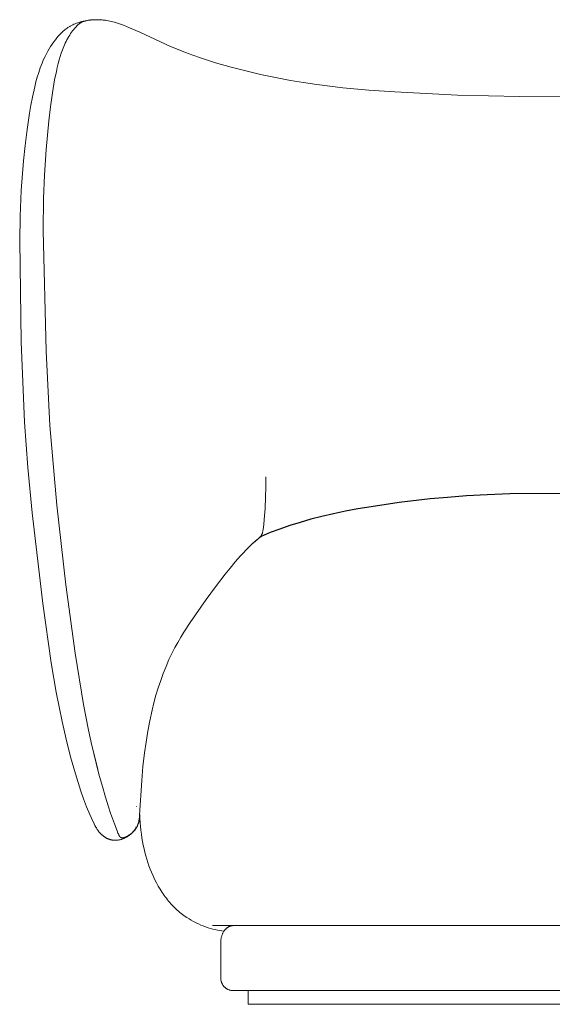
# Model space of a CAD drawing. Header units: millimetres. Extents: x 4566 to 6702, y -5050 to -3071.
# Tile 3 of 4: x 5829 to 6257, y -3861 to -3071. Entities that reach past the tile are written whole.
import ezdxf

# ---------------------------------------------------------------- set-up
doc = ezdxf.new("R2010")
doc.units = ezdxf.units.MM
doc.header["$MEASUREMENT"] = 0
doc.layers.add('Default', color=7, linetype='Continuous', lineweight=18, true_color=0x000000)
doc.layers.add('Make2D$visible$Curves', color=7, linetype='Continuous', true_color=0x000000)

msp = doc.modelspace()

# ---------------------------------------------------------------- linework, layer by layer
at = {"layer": 'Default'}
for p, q in [((5876.74, -3073.14), (5877.8, -3072.83)), ((5877.8, -3072.83), (5878.87, -3072.54)), ((5878.65, -3073.11), (5879.01, -3072.93)), ((5878.87, -3072.54), (5879.95, -3072.28)), ((5879.01, -3072.93), (5879.38, -3072.77)), ((5879.38, -3072.77), (5879.76, -3072.62)), ((5879.76, -3072.62), (5880.14, -3072.47)), ((5879.95, -3072.28), (5881.03, -3072.05)), ((5880.14, -3072.47), (5880.57, -3072.32)), ((5880.57, -3072.32), (5881.01, -3072.18)), ((5881.01, -3072.18), (5881.46, -3072.05)), ((5881.03, -3072.05), (5882.12, -3071.84)), ((5881.46, -3072.05), (5881.91, -3071.93)), ((5881.91, -3071.93), (5882.41, -3071.8)), ((5882.12, -3071.84), (5883.21, -3071.65)), ((5882.41, -3071.8), (5882.91, -3071.69)), ((5882.91, -3071.69), (5883.42, -3071.58)), ((5883.21, -3071.65), (5884.3, -3071.49)), ((5883.42, -3071.58), (5883.93, -3071.49)), ((5883.93, -3071.49), (5884.5, -3071.39)), ((5884.3, -3071.49), (5885.98, -3071.28)), ((5884.5, -3071.39), (5885.08, -3071.31)), ((5885.08, -3071.31), (5885.9, -3071.21)), ((5885.9, -3071.21), (5886.73, -3071.13)), ((5885.98, -3071.28), (5887.66, -3071.13)), ((5886.73, -3071.13), (5887.51, -3071.09)), ((5887.51, -3071.09), (5888.29, -3071.06)), ((5887.66, -3071.13), (5889.34, -3071.03)), ((5888.29, -3071.06), (5888.73, -3071.06)), ((5889.34, -3071.03), (5891.03, -3070.99)), ((5891.03, -3070.99), (5891.87, -3070.99)), ((5891.87, -3070.99), (5892.71, -3071.01)), ((5892.71, -3071.01), (5893.55, -3071.05)), ((5893.55, -3071.05), (5894.4, -3071.09)), ((5894.4, -3071.09), (5895.24, -3071.16)), ((5895.24, -3071.16), (5896.09, -3071.24)), ((5896.09, -3071.24), (5896.93, -3071.34)), ((5896.93, -3071.34), (5897.78, -3071.45)), ((5897.78, -3071.45), (5898.98, -3071.64)), ((5898.98, -3071.64), (5900.19, -3071.86)), ((5900.19, -3071.86), (5901.4, -3072.11)), ((5901.4, -3072.11), (5902.61, -3072.4)), ((5902.61, -3072.4), (5903.82, -3072.71)), ((5903.82, -3072.71), (5905.03, -3073.04)), ((5862.98, -3081.08), (5863.63, -3080.49)), ((5863.63, -3080.49), (5864.28, -3079.91)), ((5864.28, -3079.91), (5864.94, -3079.36)), ((5864.94, -3079.36), (5865.62, -3078.82)), ((5865.62, -3078.82), (5866.3, -3078.3)), ((5866.3, -3078.3), (5867, -3077.8)), ((5867, -3077.8), (5867.7, -3077.32)), ((5867.7, -3077.32), (5868.17, -3077.01)), ((5868.17, -3077.01), (5868.64, -3076.72)), ((5868.64, -3076.72), (5869.12, -3076.44)), ((5869.12, -3076.44), (5869.6, -3076.16)), ((5869.6, -3076.16), (5870.58, -3075.63)), ((5870.58, -3075.63), (5871.57, -3075.14)), ((5870.7, -3081.02), (5871.51, -3079.92)), ((5871.51, -3079.92), (5872.2, -3079.03)), ((5871.57, -3075.14), (5872.58, -3074.68)), ((5872.2, -3079.03), (5872.9, -3078.16)), ((5872.58, -3074.68), (5873.6, -3074.25)), ((5872.9, -3078.16), (5873.55, -3077.39)), ((5873.55, -3077.39), (5874.21, -3076.64)), ((5873.6, -3074.25), (5874.64, -3073.85)), ((5874.21, -3076.64), (5874.81, -3076.02)), ((5874.64, -3073.85), (5875.68, -3073.48)), ((5874.81, -3076.02), (5875.11, -3075.71)), ((5875.11, -3075.71), (5875.42, -3075.41)), ((5875.42, -3075.41), (5875.68, -3075.18)), ((5875.68, -3073.48), (5876.74, -3073.14)), ((5875.68, -3075.18), (5875.94, -3074.94)), ((5875.94, -3074.94), (5876.2, -3074.71)), ((5876.2, -3074.71), (5876.47, -3074.49)), ((5876.47, -3074.49), (5876.7, -3074.31)), ((5876.7, -3074.31), (5876.93, -3074.14)), ((5876.93, -3074.14), (5877.14, -3073.98)), ((5877.14, -3073.98), (5877.42, -3073.8)), ((5877.42, -3073.8), (5877.72, -3073.61)), ((5877.72, -3073.61), (5878.02, -3073.44)), ((5878.02, -3073.44), (5878.33, -3073.27)), ((5878.33, -3073.27), (5878.65, -3073.11)), ((5905.03, -3073.04), (5907.45, -3073.78)), ((5907.45, -3073.78), (5909.87, -3074.6)), ((5909.87, -3074.6), (5912.28, -3075.48)), ((5912.28, -3075.48), (5917.09, -3077.41)), ((5917.09, -3077.41), (5925.45, -3081.07)), ((5855.04, -3090.57), (5856.31, -3088.77)), ((5856.31, -3088.77), (5857.63, -3087.02)), ((5857.63, -3087.02), (5858.76, -3085.62)), ((5858.76, -3085.62), (5859.92, -3084.26)), ((5859.92, -3084.26), (5861.12, -3082.94)), ((5861.12, -3082.94), (5861.73, -3082.31)), ((5861.73, -3082.31), (5862.35, -3081.69)), ((5862.35, -3081.69), (5862.98, -3081.08)), ((5865.54, -3089.8), (5866.21, -3088.4)), ((5866.21, -3088.4), (5866.9, -3087.03)), ((5866.9, -3087.03), (5867.26, -3086.39)), ((5867.26, -3086.39), (5867.62, -3085.75)), ((5867.62, -3085.75), (5868.36, -3084.52)), ((5868.36, -3084.52), (5869.13, -3083.31)), ((5869.13, -3083.31), (5869.92, -3082.13)), ((5869.92, -3082.13), (5870.7, -3081.02)), ((5925.45, -3081.07), (5950.13, -3092.47)), ((5850.42, -3098.32), (5851.51, -3096.3)), ((5851.51, -3096.3), (5852.64, -3094.34)), ((5852.64, -3094.34), (5853.82, -3092.43)), ((5853.82, -3092.43), (5855.04, -3090.57)), ((5862.42, -3097.75), (5863.36, -3095.09)), ((5863.36, -3095.09), (5864.32, -3092.63)), ((5864.32, -3092.63), (5864.91, -3091.21)), ((5864.91, -3091.21), (5865.54, -3089.8)), ((5950.13, -3092.47), (5956.1, -3094.99)), ((5956.1, -3094.99), (5962.09, -3097.35)), ((5846.92, -3105.97), (5847.64, -3104.23)), ((5847.64, -3104.23), (5848.39, -3102.51)), ((5848.39, -3102.51), (5849.38, -3100.39)), ((5849.38, -3100.39), (5850.42, -3098.32)), ((5859.91, -3106.26), (5860.7, -3103.33)), ((5860.7, -3103.33), (5861.56, -3100.43)), ((5861.56, -3100.43), (5862.42, -3097.75)), ((5962.09, -3097.35), (5968.1, -3099.58)), ((5968.1, -3099.58), (5974.15, -3101.68)), ((5974.15, -3101.68), (5986.33, -3105.54)), ((5844.31, -3113.25), (5845.56, -3109.56)), ((5845.56, -3109.56), (5846.23, -3107.75)), ((5846.23, -3107.75), (5846.92, -3105.97)), ((5858.42, -3112.55), (5859.14, -3109.39)), ((5859.14, -3109.39), (5859.91, -3106.26)), ((5986.33, -3105.54), (5998.66, -3109.05)), ((5998.66, -3109.05), (6010.49, -3112.11)), ((6010.49, -3112.11), (6022.42, -3114.91)), ((5842.06, -3120.94), (5843.14, -3117.05)), ((5843.14, -3117.05), (5844.31, -3113.25)), ((5855.27, -3129.71), (5857.05, -3119.3)), ((5857.05, -3119.3), (5858.42, -3112.55)), ((6022.42, -3114.91), (6034.39, -3117.45)), ((6034.39, -3117.45), (6046.37, -3119.71)), ((6046.37, -3119.71), (6056.97, -3121.46)), ((5839.23, -3133.04), (5841.05, -3124.91)), ((5841.05, -3124.91), (5842.06, -3120.94)), ((6056.97, -3121.46), (6067.53, -3123.01)), ((6067.53, -3123.01), (6088.54, -3125.53)), ((6088.54, -3125.53), (6109.39, -3127.46)), ((6109.39, -3127.46), (6130.1, -3128.95)), ((5837.98, -3139.46), (5839.23, -3133.04)), ((5853.66, -3140.96), (5855.27, -3129.71)), ((6130.1, -3128.95), (6180.41, -3131.49)), ((6180.41, -3131.49), (6230.34, -3132.65)), ((6230.34, -3132.65), (6265.47, -3132.81)), ((5836.84, -3145.96), (5837.98, -3139.46)), ((5852.31, -3152.18), (5853.66, -3140.96)), ((5834.88, -3159.01), (5836.84, -3145.96)), ((5833.3, -3171.88), (5834.88, -3159.01)), ((5850.19, -3175.25), (5852.31, -3152.18)), ((5832.04, -3184.24), (5833.3, -3171.88)), ((5848.86, -3195.86), (5850.19, -3175.25)), ((5830.21, -3207.96), (5832.04, -3184.24)), ((5848.16, -3214.43), (5848.86, -3195.86)), ((5829.28, -3229.01), (5830.21, -3207.96)), ((5847.94, -3240.1), (5848.16, -3214.43)), ((5828.99, -3248.46), (5829.28, -3229.01)), ((5850.19, -3336.9), (5847.94, -3240.1)), ((5830.13, -3329.39), (5828.99, -3248.46)), ((5832.96, -3393.85), (5830.13, -3329.39)), ((5853.33, -3396.49), (5850.19, -3336.9)), ((5835.6, -3430.35), (5832.96, -3393.85)), ((5858.74, -3460.45), (5853.33, -3396.49)), ((5838.98, -3466.78), (5835.6, -3430.35)), ((6026.68, -3437.63), (6026.61, -3445.66)), ((6026.61, -3445.66), (6026.38, -3454.23)), ((6026.38, -3454.23), (6025.96, -3463.15)), ((5847.52, -3539.44), (5838.98, -3466.78)), ((5866.01, -3524.38), (5858.74, -3460.45)), ((6025.96, -3463.15), (6025.31, -3471.92)), ((6025.31, -3471.92), (6024.89, -3476.07)), ((6023.51, -3483.76), (6023.46, -3483.88)), ((6023.56, -3483.65), (6023.51, -3483.76)), ((6023.65, -3483.41), (6023.56, -3483.65)), ((6023.74, -3483.16), (6023.65, -3483.41)), ((6023.81, -3482.92), (6023.74, -3483.16)), ((6023.89, -3482.67), (6023.81, -3482.92)), ((6023.95, -3482.41), (6023.89, -3482.67)), ((6024.02, -3482.15), (6023.95, -3482.41)), ((6024.13, -3481.63), (6024.02, -3482.15)), ((6024.22, -3481.09), (6024.13, -3481.63)), ((6024.39, -3480), (6024.22, -3481.09)), ((6024.89, -3476.07), (6024.39, -3480)), ((6013.24, -3493.9), (6015.65, -3491.62)), ((6015.65, -3491.62), (6018.12, -3489.4)), ((6020.56, -3487.41), (6016.46, -3491.06)), ((6018.12, -3489.4), (6020.67, -3487.27)), ((6021.11, -3486.91), (6020.56, -3487.41)), ((6020.67, -3487.27), (6022.83, -3485.57)), ((6021.38, -3486.65), (6021.11, -3486.91)), ((6021.64, -3486.39), (6021.38, -3486.65)), ((6021.89, -3486.13), (6021.64, -3486.39)), ((6022.14, -3485.86), (6021.89, -3486.13)), ((6022.37, -3485.59), (6022.14, -3485.86)), ((6022.48, -3485.45), (6022.37, -3485.59)), ((6022.59, -3485.31), (6022.48, -3485.45)), ((6022.7, -3485.16), (6022.59, -3485.31)), ((6022.8, -3485.02), (6022.7, -3485.16)), ((6022.9, -3484.87), (6022.8, -3485.02)), ((6023, -3484.72), (6022.9, -3484.87)), ((6023.09, -3484.57), (6023, -3484.72)), ((6023.18, -3484.42), (6023.09, -3484.57)), ((6023.26, -3484.27), (6023.18, -3484.42)), ((6023.35, -3484.11), (6023.26, -3484.27)), ((6023.4, -3484), (6023.35, -3484.11)), ((6023.46, -3483.88), (6023.4, -3484)), ((6006.35, -3501.09), (6008.6, -3498.64)), ((6008.6, -3498.64), (6010.89, -3496.25)), ((6010.89, -3496.25), (6013.24, -3493.9)), ((5997.87, -3510.95), (6001.97, -3506.08)), ((6001.97, -3506.08), (6006.35, -3501.09)), ((5993.86, -3515.9), (5997.87, -3510.95)), ((5986.1, -3525.97), (5993.86, -3515.9)), ((5873.45, -3579.27), (5866.01, -3524.38)), ((5978.6, -3536.23), (5986.1, -3525.97)), ((5965.94, -3554.51), (5978.6, -3536.23)), ((5854.33, -3586.93), (5847.52, -3539.44)), ((5960.77, -3562.49), (5965.94, -3554.51)), ((5958.29, -3566.53), (5960.77, -3562.49)), ((5953.6, -3574.77), (5955.89, -3570.62)), ((5955.89, -3570.62), (5958.29, -3566.53)), ((5951.43, -3578.98), (5953.6, -3574.77)), ((5880.26, -3620.51), (5873.45, -3579.27)), ((5946.46, -3589.98), (5948.85, -3584.43)), ((5948.85, -3584.43), (5950.12, -3581.69)), ((5950.12, -3581.69), (5951.43, -3578.98)), ((5858.38, -3610.58), (5854.33, -3586.93)), ((5944.25, -3595.6), (5946.46, -3589.98)), ((5940.24, -3607.14), (5942.2, -3601.29)), ((5942.2, -3601.29), (5944.25, -3595.6)), ((5938.43, -3613.04), (5940.24, -3607.14)), ((5863.05, -3634.14), (5858.38, -3610.58)), ((5936.78, -3618.98), (5938.43, -3613.04)), ((5884.27, -3640.9), (5880.26, -3620.51)), ((5933.41, -3633.43), (5935.27, -3624.96)), ((5935.27, -3624.96), (5936.78, -3618.98)), ((5931.81, -3641.95), (5933.41, -3633.43)), ((5866.23, -3648.26), (5863.05, -3634.14)), ((5887, -3653.43), (5884.27, -3640.9)), ((5869.75, -3662.28), (5866.23, -3648.26)), ((5930.44, -3650.52), (5931.81, -3641.95)), ((5886.44, -3650.91), (5892.66, -3676.28)), ((5891.64, -3672.37), (5887, -3653.43)), ((5929.26, -3659.11), (5930.44, -3650.52)), ((5873.68, -3676.18), (5869.75, -3662.28)), ((5927.97, -3670.29), (5929.26, -3659.11)), ((5926.94, -3681.49), (5927.97, -3670.29)), ((5875.83, -3683.06), (5873.68, -3676.18)), ((5892.66, -3676.28), (5895.38, -3686.3)), ((5878.09, -3689.89), (5875.83, -3683.06)), ((5895.38, -3686.3), (5897.84, -3694.78)), ((5925.31, -3709.21), (5926.94, -3681.49)), ((5880.33, -3696.19), (5878.09, -3689.89)), ((5882.72, -3702.44), (5880.33, -3696.19)), ((5897.84, -3694.78), (5900.04, -3701.85)), ((5885.3, -3708.64), (5882.72, -3702.44)), ((5900.04, -3701.85), (5901.98, -3707.68)), ((5922.96, -3702.25), (5922.84, -3702.27)), ((5886.67, -3711.72), (5885.3, -3708.64)), ((5888.76, -3716.14), (5886.67, -3711.72)), ((5901.98, -3707.68), (5905.07, -3716.28)), ((5924.75, -3713.54), (5924.91, -3712.68)), ((5924.91, -3712.68), (5925.04, -3711.82)), ((5925.04, -3711.82), (5925.15, -3710.95)), ((5925.15, -3710.95), (5925.24, -3710.08)), ((5925.24, -3710.08), (5925.31, -3709.21)), ((5925.4, -3712.58), (5925.27, -3713.06)), ((5925.35, -3708.79), (5925.5, -3711.98)), ((5925.52, -3712.09), (5925.4, -3712.58)), ((5925.5, -3711.98), (5925.72, -3715.14)), ((5889.44, -3717.48), (5888.76, -3716.14)), ((5890.16, -3718.8), (5889.44, -3717.48)), ((5890.53, -3719.45), (5890.16, -3718.8)), ((5890.92, -3720.09), (5890.53, -3719.45)), ((5891.32, -3720.71), (5890.92, -3720.09)), ((5891.73, -3721.33), (5891.32, -3720.71)), ((5905.07, -3716.28), (5907.15, -3721.75)), ((5921.77, -3720.51), (5921.53, -3720.83)), ((5921.62, -3720.89), (5921.81, -3720.62)), ((5922.01, -3720.17), (5921.77, -3720.51)), ((5921.81, -3720.62), (5922.01, -3720.35)), ((5922.24, -3719.84), (5922.01, -3720.17)), ((5922.01, -3720.35), (5922.19, -3720.07)), ((5922.08, -3718.76), (5922.2, -3718.78)), ((5922.19, -3720.07), (5922.37, -3719.79)), ((5922.46, -3719.5), (5922.24, -3719.84)), ((5922.37, -3719.79), (5922.55, -3719.51)), ((5922.72, -3719.07), (5922.46, -3719.5)), ((5922.55, -3719.51), (5922.71, -3719.23)), ((5922.71, -3719.23), (5922.92, -3718.85)), ((5922.98, -3718.63), (5922.72, -3719.07)), ((5922.92, -3718.85), (5923.12, -3718.46)), ((5923.23, -3718.19), (5922.98, -3718.63)), ((5923.12, -3718.46), (5923.31, -3718.07)), ((5923.46, -3717.75), (5923.23, -3718.19)), ((5923.31, -3718.07), (5923.49, -3717.68)), ((5923.69, -3717.3), (5923.46, -3717.75)), ((5923.49, -3717.68), (5923.65, -3717.28)), ((5923.65, -3717.28), (5923.81, -3716.87)), ((5923.9, -3716.84), (5923.69, -3717.3)), ((5923.81, -3716.87), (5923.96, -3716.47)), ((5924.11, -3716.38), (5923.9, -3716.84)), ((5923.96, -3716.47), (5924.1, -3716.05)), ((5924.1, -3716.05), (5924.23, -3715.64)), ((5924.31, -3715.92), (5924.11, -3716.38)), ((5924.23, -3715.64), (5924.35, -3715.22)), ((5924.49, -3715.45), (5924.31, -3715.92)), ((5924.35, -3715.22), (5924.46, -3714.8)), ((5924.46, -3714.8), (5924.56, -3714.38)), ((5924.67, -3714.98), (5924.49, -3715.45)), ((5924.56, -3714.38), (5924.66, -3713.96)), ((5924.66, -3713.96), (5924.75, -3713.54)), ((5924.83, -3714.5), (5924.67, -3714.98)), ((5924.99, -3714.02), (5924.83, -3714.5)), ((5925.14, -3713.54), (5924.99, -3714.02)), ((5925.27, -3713.06), (5925.14, -3713.54)), ((5925.72, -3715.14), (5925.99, -3718.26)), ((5925.99, -3718.26), (5926.32, -3721.34)), ((5892.16, -3721.93), (5891.73, -3721.33)), ((5892.61, -3722.52), (5892.16, -3721.93)), ((5893.08, -3723.1), (5892.61, -3722.52)), ((5893.32, -3723.38), (5893.08, -3723.1)), ((5893.57, -3723.66), (5893.32, -3723.38)), ((5893.82, -3723.93), (5893.57, -3723.66)), ((5894.08, -3724.2), (5893.82, -3723.93)), ((5894.34, -3724.46), (5894.08, -3724.2)), ((5894.61, -3724.72), (5894.34, -3724.46)), ((5894.86, -3724.95), (5894.61, -3724.72)), ((5895.11, -3725.17), (5894.86, -3724.95)), ((5895.37, -3725.39), (5895.11, -3725.17)), ((5895.63, -3725.61), (5895.37, -3725.39)), ((5895.9, -3725.82), (5895.63, -3725.61)), ((5896.17, -3726.03), (5895.9, -3725.82)), ((5896.44, -3726.23), (5896.17, -3726.03)), ((5896.72, -3726.43), (5896.44, -3726.23)), ((5897.01, -3726.62), (5896.72, -3726.43)), ((5897.29, -3726.8), (5897.01, -3726.62)), ((5897.58, -3726.98), (5897.29, -3726.8)), ((5897.88, -3727.16), (5897.58, -3726.98)), ((5898.17, -3727.33), (5897.88, -3727.16)), ((5898.47, -3727.49), (5898.17, -3727.33)), ((5898.78, -3727.65), (5898.47, -3727.49)), ((5899.08, -3727.81), (5898.78, -3727.65)), ((5899.39, -3727.95), (5899.08, -3727.81)), ((5899.7, -3728.09), (5899.39, -3727.95)), ((5900.02, -3728.23), (5899.7, -3728.09)), ((5900.33, -3728.35), (5900.02, -3728.23)), ((5900.65, -3728.47), (5900.33, -3728.35)), ((5900.97, -3728.59), (5900.65, -3728.47)), ((5901.29, -3728.69), (5900.97, -3728.59)), ((5907.15, -3721.75), (5907.89, -3723.57)), ((5907.89, -3723.57), (5908.2, -3724.28)), ((5908.2, -3724.28), (5908.47, -3724.89)), ((5908.47, -3724.89), (5908.72, -3725.39)), ((5908.72, -3725.39), (5908.83, -3725.61)), ((5908.83, -3725.61), (5908.94, -3725.81)), ((5908.94, -3725.81), (5909.04, -3725.99)), ((5909.04, -3725.99), (5909.14, -3726.14)), ((5909.14, -3726.14), (5909.19, -3726.22)), ((5909.19, -3726.22), (5909.24, -3726.28)), ((5909.24, -3726.28), (5909.28, -3726.35)), ((5909.28, -3726.35), (5909.33, -3726.41)), ((5909.33, -3726.41), (5909.38, -3726.47)), ((5909.38, -3726.47), (5909.42, -3726.52)), ((5909.42, -3726.52), (5909.46, -3726.57)), ((5909.46, -3726.57), (5909.51, -3726.62)), ((5909.51, -3726.62), (5909.55, -3726.66)), ((5909.55, -3726.66), (5909.59, -3726.71)), ((5909.59, -3726.71), (5909.64, -3726.75)), ((5909.64, -3726.75), (5909.68, -3726.78)), ((5909.68, -3726.78), (5909.72, -3726.82)), ((5909.72, -3726.82), (5909.76, -3726.85)), ((5909.76, -3726.85), (5909.81, -3726.88)), ((5909.81, -3726.88), (5909.85, -3726.91)), ((5909.85, -3726.91), (5909.89, -3726.94)), ((5909.89, -3726.94), (5909.94, -3726.97)), ((5909.94, -3726.97), (5909.98, -3726.99)), ((5909.98, -3726.99), (5910.02, -3727.02)), ((5910.02, -3727.02), (5910.07, -3727.04)), ((5910.07, -3727.04), (5910.11, -3727.06)), ((5910.61, -3728.62), (5910.09, -3728.77)), ((5910.11, -3727.06), (5910.16, -3727.08)), ((5910.16, -3727.08), (5910.21, -3727.11)), ((5910.21, -3727.11), (5910.25, -3727.13)), ((5910.25, -3727.13), (5910.3, -3727.14)), ((5910.3, -3727.14), (5910.35, -3727.16)), ((5910.35, -3727.16), (5910.4, -3727.18)), ((5910.4, -3727.18), (5910.45, -3727.2)), ((5910.45, -3727.2), (5910.5, -3727.21)), ((5910.5, -3727.21), (5910.55, -3727.23)), ((5910.55, -3727.23), (5910.6, -3727.24)), ((5910.6, -3727.24), (5910.65, -3727.26)), ((5911.12, -3728.45), (5910.61, -3728.62)), ((5910.65, -3727.26), (5910.7, -3727.27)), ((5910.7, -3727.27), (5910.75, -3727.28)), ((5910.75, -3727.28), (5910.8, -3727.29)), ((5910.8, -3727.29), (5910.86, -3727.3)), ((5910.86, -3727.3), (5910.91, -3727.31)), ((5910.91, -3727.31), (5910.97, -3727.32)), ((5910.97, -3727.32), (5911.02, -3727.33)), ((5911.02, -3727.33), (5911.13, -3727.34)), ((5911.63, -3728.27), (5911.12, -3728.45)), ((5911.13, -3727.34), (5911.25, -3727.35)), ((5911.25, -3727.35), (5911.37, -3727.35)), ((5911.37, -3727.35), (5911.48, -3727.35)), ((5911.48, -3727.35), (5911.61, -3727.35)), ((5911.61, -3727.35), (5911.73, -3727.34)), ((5912.14, -3728.08), (5911.63, -3728.27)), ((5911.73, -3727.34), (5911.86, -3727.33)), ((5911.86, -3727.33), (5911.99, -3727.32)), ((5911.99, -3727.32), (5912.12, -3727.3)), ((5912.12, -3727.3), (5912.26, -3727.28)), ((5912.63, -3727.87), (5912.14, -3728.08)), ((5912.26, -3727.28), (5912.39, -3727.25)), ((5912.39, -3727.25), (5912.53, -3727.22)), ((5912.53, -3727.22), (5912.68, -3727.19)), ((5913.01, -3727.7), (5912.63, -3727.87)), ((5912.68, -3727.19), (5912.82, -3727.15)), ((5912.82, -3727.15), (5912.97, -3727.1)), ((5912.97, -3727.1), (5913.12, -3727.06)), ((5913.38, -3727.53), (5913.01, -3727.7)), ((5913.12, -3727.06), (5913.28, -3727.01)), ((5913.28, -3727.01), (5913.43, -3726.95)), ((5913.75, -3727.35), (5913.38, -3727.53)), ((5913.43, -3726.95), (5913.76, -3726.83)), ((5914.12, -3727.16), (5913.75, -3727.35)), ((5913.76, -3726.83), (5914.09, -3726.69)), ((5914.09, -3726.69), (5914.44, -3726.53)), ((5914.48, -3726.97), (5914.12, -3727.16)), ((5914.44, -3726.53), (5914.79, -3726.36)), ((5914.84, -3726.77), (5914.48, -3726.97)), ((5914.79, -3726.36), (5915.16, -3726.17)), ((5915.19, -3726.56), (5914.84, -3726.77)), ((5915.16, -3726.17), (5915.52, -3725.97)), ((5915.54, -3726.34), (5915.19, -3726.56)), ((5915.52, -3725.97), (5915.9, -3725.76)), ((5915.88, -3726.12), (5915.54, -3726.34)), ((5916.23, -3725.9), (5915.88, -3726.12)), ((5915.9, -3725.76), (5916.27, -3725.54)), ((5916.56, -3725.66), (5916.23, -3725.9)), ((5916.27, -3725.54), (5916.99, -3725.09)), ((5916.9, -3725.42), (5916.56, -3725.66)), ((5917.22, -3725.18), (5916.9, -3725.42)), ((5916.99, -3725.09), (5917.69, -3724.62)), ((5917.55, -3724.93), (5917.22, -3725.18)), ((5917.87, -3724.67), (5917.55, -3724.93)), ((5917.69, -3724.62), (5918.02, -3724.38)), ((5918.18, -3724.4), (5917.87, -3724.67)), ((5918.02, -3724.38), (5918.34, -3724.15)), ((5918.49, -3724.14), (5918.18, -3724.4)), ((5918.34, -3724.15), (5918.64, -3723.92)), ((5918.79, -3723.86), (5918.49, -3724.14)), ((5918.64, -3723.92), (5918.92, -3723.7)), ((5919.09, -3723.58), (5918.79, -3723.86)), ((5918.92, -3723.7), (5919.17, -3723.48)), ((5919.39, -3723.3), (5919.09, -3723.58)), ((5919.17, -3723.48), (5919.4, -3723.28)), ((5919.38, -3723.35), (5919.86, -3722.89)), ((5919.67, -3723.01), (5919.39, -3723.3)), ((5919.96, -3722.71), (5919.67, -3723.01)), ((5919.86, -3722.89), (5920.33, -3722.41)), ((5920.23, -3722.41), (5919.96, -3722.71)), ((5920.5, -3722.1), (5920.23, -3722.41)), ((5920.33, -3722.41), (5920.56, -3722.17)), ((5920.77, -3721.79), (5920.5, -3722.1)), ((5920.56, -3722.17), (5920.78, -3721.92)), ((5921.03, -3721.48), (5920.77, -3721.79)), ((5920.78, -3721.92), (5921, -3721.67)), ((5921, -3721.67), (5921.21, -3721.41)), ((5921.28, -3721.16), (5921.03, -3721.48)), ((5921.21, -3721.41), (5921.42, -3721.15)), ((5921.53, -3720.83), (5921.28, -3721.16)), ((5921.42, -3721.15), (5921.62, -3720.89)), ((5926.32, -3721.34), (5926.71, -3724.38)), ((5926.71, -3724.38), (5927.16, -3727.38)), ((5927.16, -3727.38), (5927.66, -3730.35)), ((5901.62, -3728.79), (5901.29, -3728.69)), ((5901.94, -3728.88), (5901.62, -3728.79)), ((5902.27, -3728.97), (5901.94, -3728.88)), ((5902.6, -3729.05), (5902.27, -3728.97)), ((5902.93, -3729.12), (5902.6, -3729.05)), ((5903.26, -3729.18), (5902.93, -3729.12)), ((5903.59, -3729.23), (5903.26, -3729.18)), ((5903.93, -3729.28), (5903.59, -3729.23)), ((5904.26, -3729.32), (5903.93, -3729.28)), ((5904.53, -3729.34), (5904.26, -3729.32)), ((5904.79, -3729.36), (5904.53, -3729.34)), ((5905.06, -3729.38), (5904.79, -3729.36)), ((5905.33, -3729.39), (5905.06, -3729.38)), ((5905.59, -3729.39), (5905.33, -3729.39)), ((5905.86, -3729.39), (5905.59, -3729.39)), ((5906.12, -3729.39), (5905.86, -3729.39)), ((5906.39, -3729.38), (5906.12, -3729.39)), ((5906.92, -3729.34), (5906.39, -3729.38)), ((5907.46, -3729.29), (5906.92, -3729.34)), ((5907.99, -3729.22), (5907.46, -3729.29)), ((5908.52, -3729.13), (5907.99, -3729.22)), ((5909.04, -3729.03), (5908.52, -3729.13)), ((5909.57, -3728.91), (5909.04, -3729.03)), ((5910.09, -3728.77), (5909.57, -3728.91)), ((5927.66, -3730.35), (5928.23, -3733.27)), ((5928.23, -3733.27), (5928.85, -3736.14)), ((5928.85, -3736.14), (5929.53, -3738.98)), ((5929.53, -3738.98), (5930.26, -3741.77)), ((5930.26, -3741.77), (5931.06, -3744.51)), ((5931.06, -3744.51), (5931.91, -3747.21)), ((5931.91, -3747.21), (5932.81, -3749.87)), ((5932.81, -3749.87), (5933.78, -3752.47)), ((5933.78, -3752.47), (5934.8, -3755.03)), ((5934.8, -3755.03), (5936.04, -3757.89)), ((5936.04, -3757.89), (5937.36, -3760.69)), ((5937.36, -3760.69), (5938.74, -3763.42)), ((5938.74, -3763.42), (5940.2, -3766.07)), ((5940.2, -3766.07), (5941.73, -3768.65)), ((5941.73, -3768.65), (5943.34, -3771.16)), ((5943.34, -3771.16), (5944.16, -3772.38)), ((5944.16, -3772.38), (5945.01, -3773.58)), ((5945.01, -3773.58), (5945.87, -3774.76)), ((5945.87, -3774.76), (5946.75, -3775.92)), ((5946.75, -3775.92), (5947.65, -3777.06)), ((5947.65, -3777.06), (5948.56, -3778.17)), ((5948.56, -3778.17), (5949.49, -3779.27)), ((5949.49, -3779.27), (5950.44, -3780.34)), ((5950.44, -3780.34), (5951.41, -3781.39)), ((5951.41, -3781.39), (5952.39, -3782.41)), ((5952.39, -3782.41), (5953.39, -3783.41)), ((5953.39, -3783.41), (5954.4, -3784.39)), ((5954.4, -3784.39), (5955.44, -3785.35)), ((5955.44, -3785.35), (5956.48, -3786.28)), ((5956.48, -3786.28), (5957.55, -3787.18)), ((5957.55, -3787.18), (5958.63, -3788.07)), ((5958.63, -3788.07), (5959.73, -3788.92)), ((5959.73, -3788.92), (5960.84, -3789.75)), ((5960.84, -3789.75), (5961.97, -3790.56)), ((5961.97, -3790.56), (5963.12, -3791.33)), ((5963.12, -3791.33), (5964.93, -3792.49)), ((5964.93, -3792.49), (5966.78, -3793.59)), ((5966.78, -3793.59), (5968.66, -3794.62)), ((5968.66, -3794.62), (5970.56, -3795.59)), ((5970.56, -3795.59), (5972.47, -3796.5)), ((5972.47, -3796.5), (5974.4, -3797.34)), ((5974.4, -3797.34), (5976.33, -3798.11)), ((5976.33, -3798.11), (5978.26, -3798.83)), ((5978.26, -3798.83), (5980.18, -3799.48)), ((5980.18, -3799.48), (5982.1, -3800.07)), ((6265.61, -3797.82), (5983.79, -3797.82)), ((5995.08, -3799.95), (5995.3, -3799.76)), ((5995.3, -3799.76), (5995.53, -3799.58)), ((5995.53, -3799.58), (5995.77, -3799.4)), ((5995.77, -3799.4), (5996, -3799.24)), ((5996, -3799.24), (5996.24, -3799.08)), ((5996.24, -3799.08), (5996.48, -3798.94)), ((5996.48, -3798.94), (5996.72, -3798.8)), ((5996.72, -3798.8), (5996.97, -3798.67)), ((5996.97, -3798.67), (5997.21, -3798.56)), ((5997.21, -3798.56), (5997.46, -3798.45)), ((5997.46, -3798.45), (5997.7, -3798.35)), ((5997.7, -3798.35), (5997.95, -3798.26)), ((5997.95, -3798.26), (5998.19, -3798.18)), ((5998.19, -3798.18), (5998.44, -3798.1)), ((5998.44, -3798.1), (5998.68, -3798.04)), ((5998.68, -3798.04), (5998.92, -3797.98)), ((5998.92, -3797.98), (5999.17, -3797.94)), ((5999.17, -3797.94), (5999.41, -3797.9)), ((5999.41, -3797.9), (5999.65, -3797.87)), ((5999.65, -3797.87), (5999.88, -3797.84)), ((5999.88, -3797.84), (6000.12, -3797.83)), ((6000.12, -3797.83), (6000.36, -3797.82)), ((5982.1, -3800.07), (5983.99, -3800.6)), ((5983.99, -3800.6), (5985.86, -3801.07)), ((5985.86, -3801.07), (5987.71, -3801.47)), ((5987.71, -3801.47), (5989.52, -3801.81)), ((5989.52, -3801.81), (5991.29, -3802.09)), ((5990.77, -3807.98), (5990.88, -3807.44)), ((5990.88, -3807.44), (5991.01, -3806.9)), ((5991.01, -3806.9), (5991.17, -3806.36)), ((5991.17, -3806.36), (5991.34, -3805.83)), ((5991.29, -3802.09), (5993.02, -3802.31)), ((5991.34, -3805.83), (5991.53, -3805.3)), ((5991.53, -3805.3), (5991.73, -3804.79)), ((5991.73, -3804.79), (5991.95, -3804.27)), ((5991.95, -3804.27), (5992.19, -3803.77)), ((5992.19, -3803.77), (5992.45, -3803.28)), ((5992.45, -3803.28), (5992.73, -3802.79)), ((5992.73, -3802.79), (5993.02, -3802.31)), ((5993.02, -3802.31), (5993.2, -3802.04)), ((5993.2, -3802.04), (5993.39, -3801.78)), ((5993.39, -3801.78), (5993.58, -3801.52)), ((5993.58, -3801.52), (5993.78, -3801.28)), ((5993.78, -3801.28), (5993.99, -3801.03)), ((5993.99, -3801.03), (5994.2, -3800.8)), ((5994.2, -3800.8), (5994.41, -3800.58)), ((5994.41, -3800.58), (5994.63, -3800.36)), ((5994.63, -3800.36), (5994.85, -3800.15)), ((5994.85, -3800.15), (5995.08, -3799.95)), ((5990.47, -3810.75), (5990.49, -3810.2)), ((5990.47, -3811.31), (5990.47, -3810.75)), ((5990.47, -3840.01), (5990.47, -3811.31)), ((5990.49, -3810.2), (5990.53, -3809.64)), ((5990.53, -3809.64), (5990.59, -3809.09)), ((5990.59, -3809.09), (5990.67, -3808.53)), ((5990.67, -3808.53), (5990.77, -3807.98)), ((5990.47, -3840.35), (5990.47, -3840.01)), ((5990.49, -3840.69), (5990.47, -3840.35)), ((5990.52, -3841.03), (5990.49, -3840.69)), ((5990.56, -3841.37), (5990.52, -3841.03)), ((5990.61, -3841.71), (5990.56, -3841.37)), ((5990.68, -3842.04), (5990.61, -3841.71)), ((5990.75, -3842.38), (5990.68, -3842.04)), ((5990.84, -3842.71), (5990.75, -3842.38)), ((5990.93, -3843.03), (5990.84, -3842.71)), ((5991.04, -3843.36), (5990.93, -3843.03)), ((5991.16, -3843.68), (5991.04, -3843.36)), ((5991.29, -3843.99), (5991.16, -3843.68)), ((5991.44, -3844.3), (5991.29, -3843.99)), ((5991.59, -3844.61), (5991.44, -3844.3)), ((5991.75, -3844.91), (5991.59, -3844.61)), ((5991.92, -3845.2), (5991.75, -3844.91)), ((5992.1, -3845.49), (5991.92, -3845.2)), ((5992.3, -3845.77), (5992.1, -3845.49)), ((5992.5, -3846.05), (5992.3, -3845.77)), ((5992.71, -3846.32), (5992.5, -3846.05)), ((5992.93, -3846.58), (5992.71, -3846.32)), ((5993.16, -3846.83), (5992.93, -3846.58)), ((5993.4, -3847.08), (5993.16, -3846.83)), ((5993.64, -3847.32), (5993.4, -3847.08)), ((5993.89, -3847.54), (5993.64, -3847.32)), ((5994.16, -3847.76), (5993.89, -3847.54)), ((5994.42, -3847.98), (5994.16, -3847.76)), ((5994.7, -3848.18), (5994.42, -3847.98)), ((5994.98, -3848.37), (5994.7, -3848.18)), ((5995.27, -3848.55), (5994.98, -3848.37)), ((5995.57, -3848.72), (5995.27, -3848.55)), ((5995.87, -3848.89), (5995.57, -3848.72)), ((5996.17, -3849.04), (5995.87, -3848.89)), ((5996.48, -3849.18), (5996.17, -3849.04)), ((5996.8, -3849.31), (5996.48, -3849.18)), ((5997.12, -3849.43), (5996.8, -3849.31)), ((5997.44, -3849.54), (5997.12, -3849.43)), ((5997.77, -3849.64), (5997.44, -3849.54)), ((5998.1, -3849.72), (5997.77, -3849.64)), ((5998.43, -3849.8), (5998.1, -3849.72)), ((5998.77, -3849.86), (5998.43, -3849.8)), ((5999.1, -3849.91), (5998.77, -3849.86)), ((5999.44, -3849.96), (5999.1, -3849.91)), ((5999.78, -3849.98), (5999.44, -3849.96)), ((6000.12, -3850), (5999.78, -3849.98)), ((6000.47, -3850.01), (6000.12, -3850)), ((6265.61, -3850.01), (6000.47, -3850.01)), ((6265.34, -3850.01), (6012.51, -3850.01)), ((6012.51, -3850.01), (6012.51, -3860.96)), ((6012.51, -3860.96), (6265.34, -3860.96))]:
    msp.add_line(p, q, dxfattribs=at)
at = {"layer": 'Make2D$visible$Curves'}
for p, q in [((6222.55, -3451.52), (6204.2, -3452.21)), ((6265.34, -3451.01), (6222.55, -3451.52)), ((6133.74, -3458.46), (6111.13, -3461.76)), ((6158.59, -3455.53), (6133.74, -3458.46)), ((6172.45, -3454.24), (6158.59, -3455.53)), ((6187.58, -3453.12), (6172.45, -3454.24)), ((6204.2, -3452.21), (6187.58, -3453.12)), ((6080.9, -3467.42), (6071.64, -3469.56)), ((6090.54, -3465.42), (6080.9, -3467.42)), ((6100.6, -3463.53), (6090.54, -3465.42)), ((6111.13, -3461.76), (6100.6, -3463.53)), ((6054.09, -3474.31), (6045.85, -3476.89)), ((6062.71, -3471.85), (6054.09, -3474.31)), ((6071.64, -3469.56), (6062.71, -3471.85)), ((6030.21, -3482.54), (6022.83, -3485.57)), ((6037.89, -3479.64), (6030.21, -3482.54)), ((6045.85, -3476.89), (6037.89, -3479.64))]:
    msp.add_line(p, q, dxfattribs=at)

doc.saveas('drawing.dxf')
